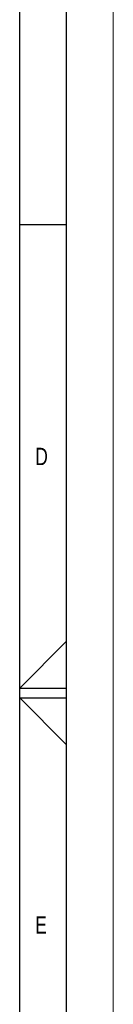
# Model space of a CAD drawing. Header units: millimetres. Extents: x 0 to 594, y 0 to 420.
# Tile 40 of 43: x 584 to 594, y 177 to 282. Entities that reach past the tile are written whole.
import ezdxf

# ---------------------------------------------------------------- set-up
doc = ezdxf.new("R2010")
doc.units = ezdxf.units.MM
doc.layers.add('FORMAT', color=7, linetype='Continuous')
doc.styles.add('SLDTEXTSTYLE0', font='TXT', dxfattribs={"width": 0.75})

msp = doc.modelspace()

# ---------------------------------------------------------------- linework, layer by layer
at = {"color": 7, "linetype": 'Continuous', "lineweight": 18}
msp.add_line((594, 0), (594, 420), dxfattribs=at)
at = {"layer": 'FORMAT'}
for p, q in [((589, 5), (589, 415)), ((584, 10), (584, 410)), ((584, 260), (589, 260)), ((589, 215.515), (584, 210.5)), ((584, 210.5), (589, 210.5)), ((589, 204.485), (584, 209.5)), ((584, 209.5), (589, 209.5))]:
    msp.add_line(p, q, dxfattribs=at)

# ---------------------------------------------------------------- texts
at = {"layer": 'FORMAT', "char_height": 1.852, "attachment_point": 1, "style": 'SLDTEXTSTYLE0'}
for s, insert in [('D', (585.667, 236.168)), ('E', (585.667, 186.168))]:
    msp.add_mtext(s, dxfattribs=dict(at, insert=insert))

doc.saveas('drawing.dxf')
